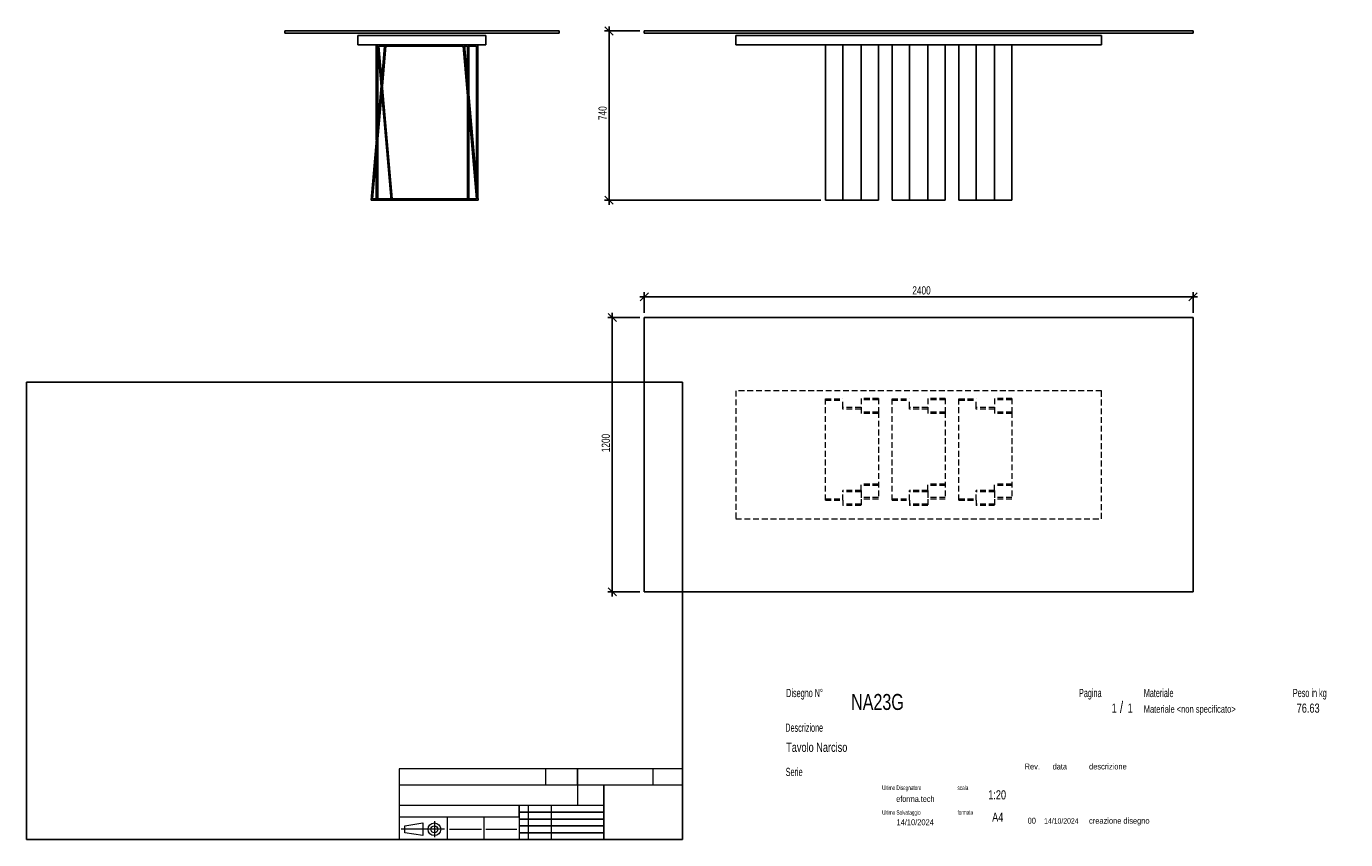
# Model space of a CAD drawing. Header units: millimetres. Extents: x 2 to 291, y 2 to 180.
import ezdxf

# ---------------------------------------------------------------- set-up
doc = ezdxf.new("R2010")
doc.units = ezdxf.units.MM
doc.linetypes.add('HIDDEN', pattern=[1.905, 1.27, -0.635])
doc.layers.add('FORMAT', color=7, linetype='Continuous')
doc.styles.add('SLDTEXTSTYLE0', font='TXT', dxfattribs={"width": 0.605})
doc.styles.add('SLDTEXTSTYLE1', font='TXT', dxfattribs={"width": 0.75})
doc.dimstyles.new('SLDDIMSTYLE0', dxfattribs={"dimtxt": 1.8, "dimasz": 1.8, "dimexe": 0, "dimexo": 0.0625, "dimgap": 0.45, "dimtad": 1, "dimlfac": 20, "dimrnd": 1e-09, "dimzin": 12, "dimdsep": 46, "dimtxsty": 'SLDTEXTSTYLE1', "dimblk1": 'OBLIQUE', "dimblk2": 'OBLIQUE', "dimsah": 1, "dimcen": 0.09, "dimadec": 0, "dimazin": 3, "dimtfac": 1, "dimtmove": 0, "dimatfit": 0, "dimldrblk": 'OBLIQUE', "dimfxl": 0, "dimfrac": 2, "dimtolj": 1, "dimtzin": 12, "dimarcsym": 0})

# ---------------------------------------------------------------- blocks, each defined once
blk = doc.blocks.new('_Oblique')
at = {"color": 0, "linetype": 'ByBlock', "lineweight": -2}
blk.add_line((-0.5, -0.5), (0.5, 0.5), dxfattribs=at)
blk = doc.blocks.new('_D')
at = {"layer": 'FORMAT', "color": 7}
for p, q in [((136.62, 179.32), (128.92, 179.32)), ((129.92, 179.32), (129.92, 180.32)), ((129.92, 142.32), (129.92, 179.32)), ((176.22, 142.32), (128.92, 142.32)), ((129.92, 142.32), (129.92, 141.32))]:
    blk.add_line(p, q, dxfattribs=at)
at = {"layer": 'FORMAT', "color": 7, "xscale": 1.8, "yscale": 1.8}
for p, rotation in [((129.92, 179.32), 270.0000000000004), ((129.92, 142.32), 90.0000000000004)]:
    blk.add_blockref('_Oblique', p, dxfattribs=dict(at, rotation=rotation))
at = {"layer": 'FORMAT', "color": 7, "insert": (127.6, 159.84), "char_height": 1.8, "attachment_point": 1, "rotation": 90, "style": 'SLDTEXTSTYLE1'}
blk.add_mtext('740', dxfattribs=at)
blk = doc.blocks.new('_D_1')
at = {"layer": 'FORMAT', "color": 7}
for p, q in [((137.62, 121.18), (136.62, 121.18)), ((137.62, 117.67), (137.62, 122.18)), ((257.62, 121.18), (137.62, 121.18)), ((257.62, 117.67), (257.62, 122.18)), ((257.62, 121.18), (258.62, 121.18))]:
    blk.add_line(p, q, dxfattribs=at)
at = {"layer": 'FORMAT', "color": 7, "xscale": 1.8, "yscale": 1.8}
blk.add_blockref('_Oblique', (137.62, 121.18, 16.88), dxfattribs=at)
at = {"layer": 'FORMAT', "color": 7, "xscale": 1.8, "yscale": 1.8, "rotation": 180.0000000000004}
blk.add_blockref('_Oblique', (257.62, 121.18, 16.88), dxfattribs=at)
at = {"layer": 'FORMAT', "color": 7, "insert": (196.24, 123.5), "char_height": 1.8, "attachment_point": 1, "style": 'SLDTEXTSTYLE1'}
blk.add_mtext('2400', dxfattribs=at)
blk = doc.blocks.new('_D_2')
at = {"layer": 'FORMAT', "color": 7}
for p, q in [((136.62, 116.67), (129.62, 116.67)), ((130.62, 116.67), (130.62, 117.67)), ((130.62, 116.67), (130.62, 56.67)), ((136.62, 56.67), (129.62, 56.67)), ((130.62, 56.67), (130.62, 55.67))]:
    blk.add_line(p, q, dxfattribs=at)
at = {"layer": 'FORMAT', "color": 7, "xscale": 1.8, "yscale": 1.8}
for p, rotation in [((130.62, 116.67, 16.88), 270.0000000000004), ((130.62, 56.67, 16.88), 90.0000000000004)]:
    blk.add_blockref('_Oblique', p, dxfattribs=dict(at, rotation=rotation))
at = {"layer": 'FORMAT', "color": 7, "insert": (128.3, 87.21), "char_height": 1.8, "attachment_point": 1, "rotation": 90, "style": 'SLDTEXTSTYLE1'}
blk.add_mtext('1200', dxfattribs=at)

msp = doc.modelspace()

# ---------------------------------------------------------------- linework, layer by layer
at = {"color": 7, "linetype": 'Continuous', "lineweight": 25}
for p, q in [((58.98561, 179.32333), (58.98561, 178.82333)), ((58.98561, 179.32333), (118.98561, 179.32333)), ((118.98561, 179.32333), (118.98561, 178.82333)), ((137.62039, 179.32333), (137.62039, 178.82333)), ((137.62039, 179.32333), (257.62039, 179.32333)), ((257.62039, 179.32333), (257.62039, 178.82333)), ((58.98561, 178.82333), (118.98561, 178.82333)), ((74.98561, 176.32333), (74.98561, 178.32333)), ((74.98561, 178.32333), (102.98561, 178.32333)), ((74.98561, 176.32333), (102.98561, 176.32333)), ((79.02243, 155.46789), (79.02243, 176.32333)), ((79.26881, 176.32333), (82.24343, 142.32333)), ((79.59621, 176.02333), (82.51833, 142.62333)), ((98.02291, 176.02333), (79.59621, 176.02333)), ((80.8208, 176.02333), (80.2085, 169.02477)), ((81.12194, 176.02333), (80.35907, 167.30371)), ((100.94504, 142.62333), (98.02291, 176.02333)), ((101.27243, 142.32333), (98.29781, 176.32333)), ((98.97243, 176.02333), (98.32406, 176.02333)), ((98.97243, 168.61245), (98.97243, 176.02333)), ((99.27243, 165.18343), (99.27243, 176.32333)), ((99.27243, 176.02333), (100.92243, 176.02333)), ((100.92243, 176.02333), (100.92243, 146.32385)), ((101.22243, 176.32333), (101.22243, 142.89483)), ((102.98561, 176.32333), (102.98561, 178.32333)), ((137.62039, 178.82333), (257.62039, 178.82333)), ((157.62039, 176.32333), (157.62039, 178.32333)), ((157.62039, 178.32333), (237.62039, 178.32333)), ((157.62039, 176.32333), (237.62039, 176.32333)), ((177.22039, 142.32333), (177.22039, 176.32333)), ((181.02039, 155.46789), (181.02039, 176.32333)), ((185.02039, 176.32333), (185.02039, 167.30371)), ((188.82039, 176.32333), (188.82039, 142.32333)), ((191.82039, 142.32333), (191.82039, 176.32333)), ((195.62039, 155.46789), (195.62039, 176.32333)), ((199.62039, 176.32333), (199.62039, 167.30371)), ((203.42039, 176.32333), (203.42039, 142.32333)), ((206.42039, 142.32333), (206.42039, 176.32333)), ((210.22039, 155.46789), (210.22039, 176.32333)), ((214.22039, 176.32333), (214.22039, 167.30371)), ((218.02039, 176.32333), (218.02039, 142.32333)), ((237.62039, 176.32333), (237.62039, 178.32333)), ((79.32243, 158.8969), (79.32243, 175.71051)), ((80.05793, 167.30371), (77.87243, 142.32333)), ((80.2085, 165.58265), (78.19982, 142.62333)), ((98.97243, 142.62333), (98.97243, 165.17034)), ((185.02039, 167.30371), (185.02039, 142.32333)), ((199.62039, 167.30371), (199.62039, 142.32333)), ((214.22039, 167.30371), (214.22039, 142.32333)), ((99.27243, 142.62333), (99.27243, 161.74132)), ((79.32243, 142.62333), (79.32243, 155.45479)), ((181.02039, 155.46789), (181.02039, 142.32333)), ((195.62039, 155.46789), (195.62039, 142.32333)), ((210.22039, 155.46789), (210.22039, 142.32333)), ((79.02243, 142.62333), (79.02243, 152.02578)), ((77.87243, 142.32333), (82.24343, 142.32333)), ((78.19982, 142.62333), (82.21718, 142.62333)), ((82.24343, 142.32333), (101.27243, 142.32333)), ((82.51833, 142.62333), (100.94504, 142.62333)), ((100.92243, 142.88173), (100.92243, 142.62333)), ((177.22039, 142.32333), (181.02039, 142.32333)), ((185.02039, 142.32333), (181.02039, 142.32333)), ((188.82039, 142.32333), (185.02039, 142.32333)), ((191.82039, 142.32333), (195.62039, 142.32333)), ((199.62039, 142.32333), (195.62039, 142.32333)), ((203.42039, 142.32333), (199.62039, 142.32333)), ((206.42039, 142.32333), (210.22039, 142.32333)), ((214.22039, 142.32333), (210.22039, 142.32333)), ((218.02039, 142.32333), (214.22039, 142.32333)), ((137.62039, 116.66842), (137.62039, 56.66842)), ((257.62039, 116.66842), (137.62039, 116.66842)), ((257.62039, 56.66842), (257.62039, 116.66842)), ((137.62039, 56.66842), (257.62039, 56.66842))]:
    msp.add_line(p, q, dxfattribs=at)
at = {"color": 7, "linetype": 'HIDDEN', "lineweight": 18}
for p, q in [((157.62039, 100.66842), (157.62039, 72.66842)), ((237.62039, 100.66842), (157.62039, 100.66842)), ((177.22039, 76.70523), (177.22039, 98.90523)), ((177.22039, 98.90523), (181.02039, 98.90523)), ((177.22039, 98.60523), (181.02039, 98.60523)), ((181.02039, 96.95523), (181.02039, 98.90523)), ((188.82039, 98.95523), (185.02039, 98.95523)), ((185.02039, 98.95523), (185.02039, 96.95523)), ((188.82039, 98.62784), (185.02039, 98.62784)), ((188.82039, 98.95523), (188.82039, 95.98061)), ((191.82039, 98.90523), (195.62039, 98.90523)), ((191.82039, 76.70523), (191.82039, 98.90523)), ((191.82039, 98.60523), (195.62039, 98.60523)), ((195.62039, 96.95523), (195.62039, 98.90523)), ((203.42039, 98.95523), (199.62039, 98.95523)), ((199.62039, 98.95523), (199.62039, 96.95523)), ((203.42039, 98.62784), (199.62039, 98.62784)), ((203.42039, 98.95523), (203.42039, 95.98061)), ((206.42039, 98.90523), (210.22039, 98.90523)), ((206.42039, 76.70523), (206.42039, 98.90523)), ((206.42039, 98.60523), (210.22039, 98.60523)), ((210.22039, 96.95523), (210.22039, 98.90523)), ((218.02039, 98.95523), (214.22039, 98.95523)), ((214.22039, 98.95523), (214.22039, 96.95523)), ((218.02039, 98.62784), (214.22039, 98.62784)), ((218.02039, 98.95523), (218.02039, 95.98061)), ((237.62039, 72.66842), (237.62039, 100.66842)), ((185.02039, 96.95523), (181.02039, 96.95523)), ((181.02039, 96.65523), (181.02039, 96.95523)), ((185.02039, 96.65523), (181.02039, 96.65523)), ((185.02039, 96.95523), (185.02039, 95.98061)), ((188.82039, 95.98061), (185.02039, 95.98061)), ((185.02039, 95.98061), (185.02039, 95.70572)), ((188.82039, 95.70572), (185.02039, 95.70572)), ((188.82039, 95.98061), (188.82039, 76.95161)), ((199.62039, 96.95523), (195.62039, 96.95523)), ((195.62039, 96.65523), (195.62039, 96.95523)), ((199.62039, 96.65523), (195.62039, 96.65523)), ((199.62039, 96.95523), (199.62039, 95.98061)), ((203.42039, 95.98061), (199.62039, 95.98061)), ((199.62039, 95.98061), (199.62039, 95.70572)), ((203.42039, 95.70572), (199.62039, 95.70572)), ((203.42039, 95.98061), (203.42039, 76.95161)), ((214.22039, 96.95523), (210.22039, 96.95523)), ((210.22039, 96.65523), (210.22039, 96.95523)), ((214.22039, 96.65523), (210.22039, 96.65523)), ((214.22039, 96.95523), (214.22039, 95.98061)), ((218.02039, 95.98061), (214.22039, 95.98061)), ((214.22039, 95.98061), (214.22039, 95.70572)), ((218.02039, 95.70572), (214.22039, 95.70572)), ((218.02039, 95.98061), (218.02039, 76.95161)), ((181.02039, 78.52984), (181.02039, 78.80474)), ((185.02039, 78.80474), (181.02039, 78.80474)), ((185.02039, 78.52984), (181.02039, 78.52984)), ((181.02039, 76.70523), (181.02039, 78.52984)), ((185.02039, 78.80474), (185.02039, 80.20113)), ((188.82039, 80.20113), (185.02039, 80.20113)), ((188.82039, 79.92623), (185.02039, 79.92623)), ((185.02039, 78.80474), (185.02039, 78.52984)), ((185.02039, 78.52984), (185.02039, 76.95161)), ((195.62039, 78.52984), (195.62039, 78.80474)), ((199.62039, 78.80474), (195.62039, 78.80474)), ((199.62039, 78.52984), (195.62039, 78.52984)), ((195.62039, 76.70523), (195.62039, 78.52984)), ((199.62039, 78.80474), (199.62039, 80.20113)), ((203.42039, 80.20113), (199.62039, 80.20113)), ((203.42039, 79.92623), (199.62039, 79.92623)), ((199.62039, 78.80474), (199.62039, 78.52984)), ((199.62039, 78.52984), (199.62039, 76.95161)), ((210.22039, 78.52984), (210.22039, 78.80474)), ((214.22039, 78.80474), (210.22039, 78.80474)), ((214.22039, 78.52984), (210.22039, 78.52984)), ((210.22039, 76.70523), (210.22039, 78.52984)), ((214.22039, 78.80474), (214.22039, 80.20113)), ((218.02039, 80.20113), (214.22039, 80.20113)), ((218.02039, 79.92623), (214.22039, 79.92623)), ((214.22039, 78.80474), (214.22039, 78.52984)), ((214.22039, 78.52984), (214.22039, 76.95161)), ((177.22039, 77.00523), (181.02039, 77.00523)), ((177.22039, 76.70523), (181.02039, 76.70523)), ((181.02039, 76.70523), (181.02039, 75.55523)), ((185.02039, 75.88262), (181.02039, 75.88262)), ((185.02039, 75.55523), (181.02039, 75.55523)), ((188.82039, 77.27901), (185.02039, 77.27901)), ((188.82039, 76.95161), (185.02039, 76.95161)), ((185.02039, 76.95161), (185.02039, 75.55523)), ((191.82039, 77.00523), (195.62039, 77.00523)), ((191.82039, 76.70523), (195.62039, 76.70523)), ((195.62039, 76.70523), (195.62039, 75.55523)), ((199.62039, 75.88262), (195.62039, 75.88262)), ((199.62039, 75.55523), (195.62039, 75.55523)), ((203.42039, 77.27901), (199.62039, 77.27901)), ((203.42039, 76.95161), (199.62039, 76.95161)), ((199.62039, 76.95161), (199.62039, 75.55523)), ((206.42039, 77.00523), (210.22039, 77.00523)), ((206.42039, 76.70523), (210.22039, 76.70523)), ((210.22039, 76.70523), (210.22039, 75.55523)), ((214.22039, 75.88262), (210.22039, 75.88262)), ((214.22039, 75.55523), (210.22039, 75.55523)), ((218.02039, 77.27901), (214.22039, 77.27901)), ((218.02039, 76.95161), (214.22039, 76.95161)), ((214.22039, 76.95161), (214.22039, 75.55523)), ((157.62039, 72.66842), (237.62039, 72.66842))]:
    msp.add_line(p, q, dxfattribs=at)
at = {"layer": 'FORMAT', "color": 251, "true_color": 0x484848}
for p, q in [((2.5, 102.5), (146, 102.5)), ((2.5, 102.5), (2.5, 2.5)), ((146, 102.5), (146, 2.5)), ((2.5, 2.5), (146, 2.5))]:
    msp.add_line(p, q, dxfattribs=at)
at = {"layer": 'FORMAT', "color": 251, "lineweight": 18, "true_color": 0x484848}
for p, q in [((146, 18), (84, 18)), ((84, 18), (84, 2.5)), ((116, 18), (116, 14.5)), ((139.5, 18), (139.5, 14.5)), ((84, 14.5), (146, 14.5)), ((84, 10), (123, 10)), ((112.25, 10), (112.25, 2.5)), ((117.25, 10), (117.25, 2.5)), ((123, 10), (128.75, 10)), ((84, 7.5), (110.25, 7.5)), ((85.22616, 5.51421), (89.22616, 6.13921)), ((89.22616, 6.13921), (89.22616, 3.38921)), ((91.73012, 6.52038), (91.73012, 3.03025)), ((94.5, 7.5), (94.5, 2.5)), ((102.5, 7.5), (102.5, 2.5)), ((110.25, 7.5), (110.25, 2.5)), ((93.94146, 4.76421), (84.44672, 4.76421)), ((85.22616, 4.01421), (85.22616, 5.51421)), ((89.22616, 3.38921), (85.22616, 4.01421)), ((95, 4.75), (102, 4.75)), ((103, 4.75), (109.75, 4.75))]:
    msp.add_line(p, q, dxfattribs=at)
at = {"layer": 'FORMAT', "color": 7}
for p, q in [((123, 14.5), (123, 18)), ((128.75, 10), (128.75, 14.5)), ((110.25, 7.5), (110.25, 10)), ((128.75, 2.5), (128.75, 10)), ((110.25, 8.5), (128.75, 8.5)), ((110.25, 7), (128.75, 7)), ((110.25, 5.5), (128.75, 5.5)), ((110.25, 4), (128.75, 4)), ((110.25, 2.5), (128.75, 2.5))]:
    msp.add_line(p, q, dxfattribs=at)
at = {"layer": 'FORMAT', "color": 7, "lineweight": 18}
msp.add_line((123, 14.5), (123, 10), dxfattribs=at)
at = {"layer": 'FORMAT', "color": 251, "lineweight": 18, "true_color": 0x484848}
for radius in [1.375, 0.75]:
    msp.add_circle((91.73012, 4.76421), radius, dxfattribs=at)

# ---------------------------------------------------------------- texts
at = {"color": 18, "linetype": 'Continuous', "lineweight": 0, "true_color": 0x060606, "insert": (280.29073, 32.24796), "char_height": 2, "attachment_point": 1, "style": 'SLDTEXTSTYLE1'}
msp.add_mtext('76.63', dxfattribs=at)
at = {"layer": 'FORMAT', "color": 18, "true_color": 0x060606}
for s, insert, char_height, attachment_point, style in [('Disegno N°', (168.65209, 35.46055), 1.8, 1, 'SLDTEXTSTYLE0'), ('Pagina', (232.68578, 35.4642), 1.8, 1, 'SLDTEXTSTYLE0'), ('Materiale', (246.84637, 35.4642), 1.8, 1, 'SLDTEXTSTYLE0'), ('Peso in kg', (279.45834, 35.4642), 1.8, 1, 'SLDTEXTSTYLE0'), ('NA23G', (182.85785, 34.35127), 3.5, 1, 'SLDTEXTSTYLE1'), ('1', (239.82456, 32.24796), 2, 1, 'SLDTEXTSTYLE1'), ('/', (241.64155, 32.74597), 2.5, 1, 'SLDTEXTSTYLE1'), ('1', (243.32047, 32.24796), 2, 1, 'SLDTEXTSTYLE1'), ('Materiale <non specificato>', (246.84637, 31.8349), 1.5875, 1, 'SLDTEXTSTYLE1'), ('Descrizione', (168.45959, 27.87301), 1.8, 1, 'SLDTEXTSTYLE0'), ('Tavolo Narciso', (168.65209, 23.69153), 2, 1, 'SLDTEXTSTYLE1'), ('Serie', (168.54671, 18.20074), 1.8, 1, 'SLDTEXTSTYLE0'), ('Rev.', (220.80434, 19.14061), 1.3, 1, 'SLDTEXTSTYLE1'), ('data', (226.90583, 19.14061), 1.3, 1, 'SLDTEXTSTYLE1'), ('descrizione', (234.88928, 19.14061), 1.3, 1, 'SLDTEXTSTYLE1'), ('Ultimo Disegnatore', (189.61829, 14.3444), 1, 1, 'SLDTEXTSTYLE0'), ('scala', (206.10636, 14.3444), 1, 1, 'SLDTEXTSTYLE0'), ('1:20', (212.8317, 13.28812), 2, 1, 'SLDTEXTSTYLE1'), ('Ultimo Salvataggio', (189.61829, 8.93841), 1, 1, 'SLDTEXTSTYLE0'), ('formato', (206.10636, 8.93841), 1, 1, 'SLDTEXTSTYLE0'), ('14/10/2024', (196.86819, 6.95548), 1.3, 2, 'SLDTEXTSTYLE1'), ('A4', (213.69281, 8.39825), 2, 1, 'SLDTEXTSTYLE1'), ('00', (221.45534, 7.2775), 1.3, 1, 'SLDTEXTSTYLE1'), ('14/10/2024', (225.06555, 7.1779), 1.2, 1, 'SLDTEXTSTYLE1'), ('creazione disegno', (234.88928, 7.2775), 1.3, 1, 'SLDTEXTSTYLE1')]:
    msp.add_mtext(s, dxfattribs=dict(at, insert=insert, char_height=char_height, attachment_point=attachment_point, style=style))
at = {"layer": 'FORMAT', "color": 18, "true_color": 0x020202, "insert": (196.90354, 12.06285), "char_height": 1.3229167, "attachment_point": 2, "style": 'SLDTEXTSTYLE1'}
msp.add_mtext('eforma.tech', dxfattribs=at)

# ---------------------------------------------------------------- dimensions: what is measured, and where the dimension line sits
at = {"layer": 'FORMAT', "color": 7}
for base, p1, p2, picture, middle in [((129.91658, 179.32333), (177.22039, 142.32333), (137.62039, 179.32333), '_D', (129.91658, 161.83993)), ((130.62474, 56.66842), (137.62039, 116.66842), (137.62039, 56.66842), '_D_2', (130.62474, 89.86529))]:
    dim = msp.add_linear_dim(base=base, p1=p1, p2=p2, angle=90, dimstyle='SLDDIMSTYLE0', dxfattribs=at)
    dim.commit()
    dim.dimension.update_dxf_attribs({"geometry": picture, "text_midpoint": middle, "dimtype": 160})
dim = msp.add_linear_dim(base=(137.62039, 121.17914), p1=(257.62039, 116.66842), p2=(137.62039, 116.66842), dimstyle='SLDDIMSTYLE0', dxfattribs=at)
dim.commit()
dim.dimension.update_dxf_attribs({"geometry": '_D_1', "text_midpoint": (198.90118, 121.17914), "dimtype": 160})

doc.saveas('drawing.dxf')
